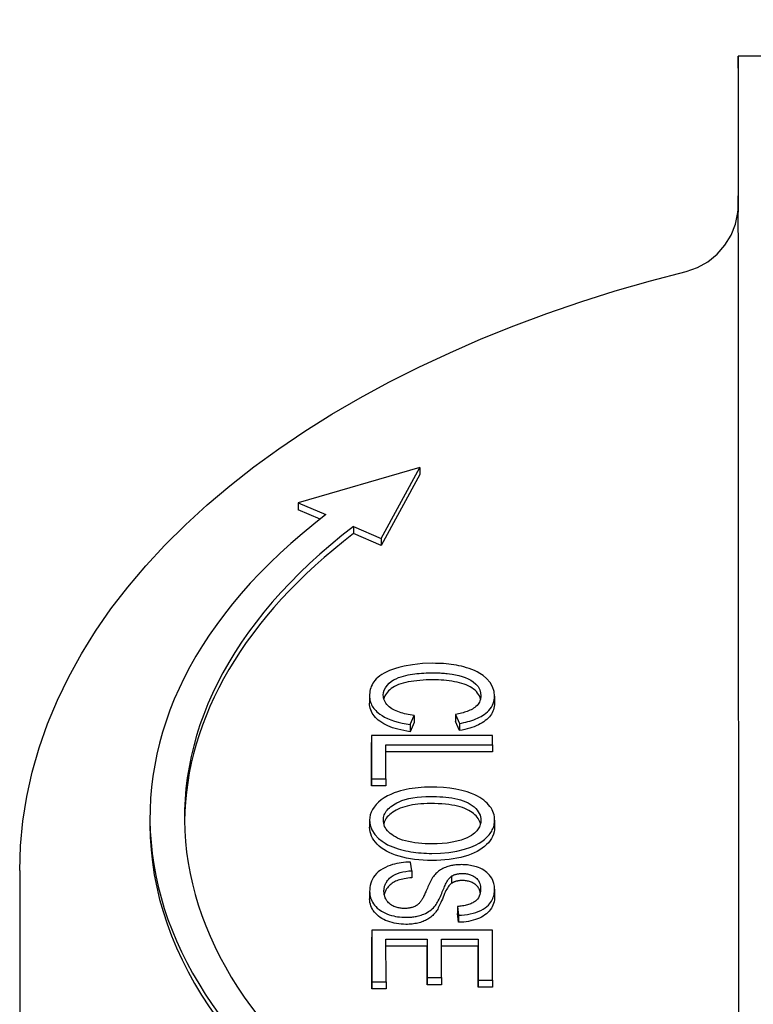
# Model space of a CAD drawing. Header units: millimetres. Extents: x 211 to 518, y 51 to 450.
# Tile 11 of 13: x 454 to 475, y 314 to 342. Entities that reach past the tile are written whole.
import ezdxf

# ---------------------------------------------------------------- set-up
doc = ezdxf.new("R2010")
doc.units = ezdxf.units.MM
doc.layers.add('Detail', color=2, linetype='Continuous')

msp = doc.modelspace()

# ---------------------------------------------------------------- linework, layer by layer
at = {"layer": 'Detail'}
for p, q in [((497.23, 341.188), (474.73, 341.185)), ((474.729, 336.769), (474.729, 337.134)), ((465.507, 329.274), (461.985, 328.253)), ((464.385, 327.221), (465.507, 329.274)), ((465.507, 329.274), (465.507, 329.069)), ((465.507, 329.069), (464.385, 327.017)), ((461.985, 328.253), (462.785, 327.909)), ((461.985, 328.253), (461.985, 328.049)), ((462.615, 327.778), (461.985, 328.049)), ((463.585, 327.565), (464.385, 327.221)), ((463.585, 327.565), (463.585, 327.361)), ((464.385, 327.017), (463.585, 327.361)), ((464.385, 327.221), (464.385, 327.017)), ((464.051, 322.661), (464.051, 322.456)), ((467.671, 322.656), (467.671, 322.451)), ((465.222, 321.83), (465.34, 322.096)), ((465.34, 322.096), (465.34, 321.891)), ((466.543, 322.125), (466.652, 321.864)), ((466.543, 322.125), (466.543, 321.921)), ((465.34, 321.891), (465.222, 321.625)), ((465.222, 321.83), (465.222, 321.625)), ((466.652, 321.659), (466.543, 321.921)), ((466.652, 321.864), (466.652, 321.659)), ((467.61, 321.514), (464.11, 321.513)), ((464.11, 321.513), (464.111, 320.258)), ((464.11, 321.513), (464.11, 321.308)), ((464.111, 320.054), (464.11, 321.308)), ((464.524, 320.258), (464.524, 321.247)), ((464.524, 321.247), (467.61, 321.247)), ((467.61, 321.247), (467.61, 321.514)), ((467.61, 321.247), (467.61, 321.042)), ((467.61, 321.042), (464.524, 321.042)), ((464.111, 320.258), (464.524, 320.258)), ((464.111, 320.258), (464.111, 320.054)), ((464.524, 320.258), (464.524, 320.054)), ((464.524, 320.054), (464.111, 320.054)), ((457.689, 319.137), (457.689, 318.932)), ((464.052, 319.062), (464.052, 318.857)), ((467.673, 319.062), (467.673, 318.857)), ((465.275, 317.601), (465.237, 317.852)), ((453.916, 317.605), (453.916, 298.192)), ((465.275, 317.601), (465.275, 317.396)), ((466.427, 317.443), (466.427, 317.238)), ((464.053, 316.995), (464.053, 316.79)), ((467.673, 317.068), (467.673, 316.863)), ((466.593, 316.566), (466.628, 316.312)), ((466.593, 316.566), (466.593, 316.362)), ((466.628, 316.108), (466.593, 316.362)), ((466.628, 316.312), (466.628, 316.108)), ((464.113, 315.884), (464.113, 314.384)), ((464.113, 315.884), (464.113, 315.679)), ((467.613, 315.884), (464.113, 315.884)), ((467.613, 314.431), (467.613, 315.884)), ((464.113, 314.179), (464.113, 315.679)), ((464.527, 314.384), (464.526, 315.618)), ((464.526, 315.618), (465.716, 315.618)), ((465.716, 315.618), (465.716, 315.413)), ((465.716, 315.618), (465.716, 314.505)), ((466.129, 315.618), (467.199, 315.618)), ((466.13, 314.505), (466.129, 315.618)), ((467.199, 315.618), (467.2, 314.431)), ((467.199, 315.618), (467.199, 315.413)), ((465.716, 315.413), (464.526, 315.413)), ((465.716, 314.301), (465.716, 315.413)), ((467.199, 315.413), (466.13, 315.413)), ((467.2, 314.226), (467.199, 315.413)), ((465.716, 314.505), (465.716, 314.301)), ((465.716, 314.505), (466.13, 314.505)), ((466.13, 314.505), (466.13, 314.301)), ((467.2, 314.431), (467.613, 314.431)), ((467.2, 314.431), (467.2, 314.226)), ((467.613, 314.431), (467.613, 314.226)), ((464.113, 314.384), (464.113, 314.179)), ((464.113, 314.384), (464.527, 314.384)), ((464.527, 314.179), (464.113, 314.179)), ((464.527, 314.384), (464.527, 314.179)), ((466.13, 314.301), (465.716, 314.301)), ((467.613, 314.226), (467.2, 314.226))]:
    msp.add_line(p, q, dxfattribs=at)
at = {"layer": 'Detail', "flags": 128}
for points in [[(473.221, 334.952), (473.547, 335.065), (473.848, 335.232), (474.117, 335.448), (474.344, 335.706), (474.523, 336.001), (474.65, 336.32), (474.719, 336.656), (474.732, 336.826), (474.733, 336.861), (474.733, 336.874), (474.733, 336.88)], [(474.729, 336.076), (474.729, 336.112), (474.728, 336.146), (474.728, 336.179), (474.727, 336.211), (474.727, 336.242), (474.727, 336.273), (474.727, 336.304), (474.727, 336.336), (474.727, 336.367), (474.727, 336.4), (474.727, 336.433), (474.728, 336.468), (474.728, 336.502), (474.729, 336.535), (474.729, 336.567), (474.73, 336.598), (474.731, 336.629), (474.731, 336.659), (474.732, 336.689), (474.732, 336.719), (474.733, 336.748), (474.733, 336.777), (474.733, 336.806), (474.733, 336.835)], [(474.736, 335.601), (474.736, 335.621), (474.736, 335.641), (474.736, 335.661), (474.736, 335.681), (474.736, 335.701), (474.736, 335.721), (474.736, 335.741), (474.735, 335.76), (474.735, 335.78), (474.735, 335.8), (474.735, 335.82), (474.735, 335.84), (474.735, 335.859), (474.734, 335.879), (474.734, 335.899), (474.734, 335.918), (474.734, 335.938), (474.733, 335.958), (474.733, 335.977), (474.733, 335.997), (474.732, 336.017), (474.732, 336.036), (474.732, 336.056), (474.731, 336.075)], [(453.916, 317.605), (453.939, 318.322), (454.007, 319.038), (454.119, 319.75), (454.276, 320.458), (454.477, 321.16), (454.721, 321.854), (455.007, 322.54), (455.335, 323.216), (455.704, 323.882), (456.112, 324.537), (456.559, 325.179), (457.044, 325.809), (457.566, 326.426), (458.124, 327.029), (458.717, 327.617), (459.345, 328.19), (460.005, 328.747), (460.698, 329.289), (461.422, 329.815), (462.177, 330.323), (462.961, 330.814), (463.774, 331.287), (464.613, 331.742), (465.48, 332.179), (466.371, 332.596), (467.286, 332.994), (468.225, 333.372), (469.185, 333.73), (470.166, 334.067), (471.167, 334.384), (472.186, 334.679), (473.221, 334.952)], [(465.886, 323.605), (465.585, 323.595), (465.289, 323.564), (465.05, 323.522), (464.894, 323.485), (464.802, 323.458), (464.715, 323.429), (464.631, 323.397), (464.552, 323.362), (464.477, 323.324), (464.407, 323.282), (464.345, 323.24), (464.291, 323.198), (464.246, 323.155), (464.206, 323.112), (464.173, 323.069), (464.145, 323.026), (464.121, 322.982), (464.101, 322.937), (464.085, 322.892), (464.072, 322.846), (464.062, 322.799), (464.056, 322.753), (464.052, 322.707), (464.051, 322.661)], [(467.671, 322.657), (467.657, 322.79), (467.613, 322.922), (467.539, 323.049), (467.441, 323.163), (467.339, 323.25), (467.246, 323.313), (467.169, 323.356), (467.093, 323.393), (467.015, 323.426), (466.937, 323.454), (466.86, 323.479), (466.784, 323.501), (466.71, 323.519), (466.639, 323.535), (466.566, 323.549), (466.493, 323.562), (466.418, 323.572), (466.344, 323.581), (466.268, 323.589), (466.192, 323.595), (466.116, 323.599), (466.04, 323.603), (465.963, 323.604), (465.886, 323.605)], [(464.448, 322.684), (464.455, 322.756), (464.475, 322.828), (464.509, 322.898), (464.557, 322.965), (464.616, 323.027), (464.679, 323.08), (464.747, 323.123), (464.817, 323.16), (464.889, 323.19), (464.961, 323.216), (465.033, 323.237), (465.102, 323.254), (465.167, 323.268), (465.23, 323.28), (465.294, 323.29), (465.359, 323.3), (465.424, 323.307), (465.49, 323.314), (465.556, 323.319), (465.622, 323.324), (465.689, 323.327), (465.755, 323.329), (465.822, 323.331), (465.889, 323.331)], [(465.889, 323.331), (465.93, 323.331), (465.971, 323.33), (466.012, 323.329), (466.053, 323.328), (466.094, 323.325), (466.135, 323.323), (466.175, 323.32), (466.216, 323.317), (466.257, 323.313), (466.299, 323.308), (466.363, 323.301), (466.445, 323.289), (466.538, 323.273), (466.636, 323.252), (466.731, 323.226), (466.82, 323.196), (466.903, 323.16), (466.98, 323.119), (467.055, 323.069), (467.129, 323.006), (467.193, 322.929), (467.24, 322.842), (467.265, 322.753), (467.273, 322.663)], [(465.889, 323.126), (465.789, 323.125), (465.693, 323.122), (465.599, 323.118), (465.508, 323.111), (465.42, 323.102), (465.335, 323.092), (465.253, 323.079), (465.173, 323.065), (465.097, 323.048), (465.024, 323.03), (464.956, 323.009), (464.892, 322.987), (464.833, 322.962), (464.777, 322.935), (464.726, 322.906), (464.68, 322.875), (464.638, 322.842), (464.6, 322.807), (464.566, 322.771), (464.537, 322.734), (464.512, 322.697), (464.491, 322.659), (464.474, 322.62), (464.461, 322.58)], [(467.262, 322.565), (467.249, 322.613), (467.231, 322.659), (467.207, 322.703), (467.178, 322.745), (467.145, 322.785), (467.106, 322.823), (467.062, 322.859), (467.014, 322.893), (466.963, 322.924), (466.909, 322.952), (466.851, 322.979), (466.789, 323.003), (466.724, 323.024), (466.655, 323.043), (466.583, 323.059), (466.509, 323.073), (466.433, 323.086), (466.357, 323.096), (466.28, 323.106), (466.203, 323.113), (466.125, 323.119), (466.047, 323.123), (465.968, 323.125), (465.889, 323.126)], [(465.34, 322.096), (465.284, 322.104), (465.228, 322.112), (465.173, 322.122), (465.119, 322.133), (465.066, 322.145), (465.014, 322.158), (464.963, 322.173), (464.913, 322.189), (464.865, 322.206), (464.819, 322.225), (464.775, 322.246), (464.733, 322.268), (464.693, 322.292), (464.654, 322.319), (464.617, 322.348), (464.583, 322.379), (464.551, 322.413), (464.523, 322.449), (464.499, 322.487), (464.48, 322.525), (464.466, 322.564), (464.456, 322.604), (464.45, 322.643), (464.448, 322.684)], [(467.273, 322.663), (467.272, 322.627), (467.268, 322.591), (467.26, 322.555), (467.248, 322.52), (467.233, 322.485), (467.214, 322.451), (467.191, 322.418), (467.163, 322.385), (467.132, 322.355), (467.098, 322.328), (467.064, 322.304), (467.028, 322.282), (466.991, 322.262), (466.955, 322.245), (466.918, 322.229), (466.88, 322.214), (466.84, 322.2), (466.8, 322.187), (466.758, 322.175), (466.716, 322.163), (466.673, 322.153), (466.63, 322.143), (466.586, 322.134), (466.543, 322.125)], [(464.051, 322.661), (464.052, 322.624), (464.055, 322.587), (464.061, 322.55), (464.069, 322.513), (464.079, 322.477), (464.093, 322.441), (464.108, 322.405), (464.127, 322.369), (464.148, 322.335), (464.172, 322.301), (464.199, 322.268), (464.229, 322.235), (464.262, 322.203), (464.302, 322.168), (464.352, 322.13), (464.412, 322.09), (464.484, 322.048), (464.57, 322.006), (464.667, 321.966), (464.771, 321.93), (464.879, 321.899), (464.991, 321.872), (465.106, 321.849), (465.222, 321.83)], [(465.222, 321.625), (465.129, 321.64), (465.04, 321.657), (464.954, 321.675), (464.872, 321.696), (464.794, 321.718), (464.719, 321.742), (464.648, 321.768), (464.581, 321.796), (464.518, 321.826), (464.459, 321.857), (464.403, 321.891), (464.351, 321.926), (464.303, 321.962), (464.259, 322.001), (464.22, 322.04), (464.184, 322.081), (464.153, 322.123), (464.126, 322.166), (464.103, 322.211), (464.084, 322.257), (464.07, 322.305), (464.059, 322.354), (464.053, 322.404), (464.051, 322.456)], [(466.652, 321.864), (466.716, 321.875), (466.778, 321.888), (466.839, 321.902), (466.9, 321.917), (466.959, 321.934), (467.017, 321.953), (467.073, 321.973), (467.127, 321.994), (467.18, 322.017), (467.23, 322.042), (467.278, 322.068), (467.325, 322.096), (467.372, 322.127), (467.418, 322.162), (467.463, 322.2), (467.506, 322.243), (467.545, 322.289), (467.58, 322.339), (467.61, 322.39), (467.633, 322.442), (467.65, 322.495), (467.662, 322.548), (467.669, 322.602), (467.671, 322.657)], [(467.671, 322.452), (467.669, 322.402), (467.664, 322.354), (467.654, 322.307), (467.641, 322.261), (467.624, 322.217), (467.604, 322.174), (467.58, 322.133), (467.552, 322.093), (467.52, 322.054), (467.485, 322.016), (467.446, 321.98), (467.403, 321.945), (467.357, 321.912), (467.308, 321.88), (467.256, 321.85), (467.201, 321.822), (467.142, 321.796), (467.081, 321.771), (467.017, 321.748), (466.95, 321.727), (466.88, 321.707), (466.807, 321.689), (466.731, 321.673), (466.652, 321.659)], [(465.815, 320.023), (465.726, 320.022), (465.637, 320.019), (465.548, 320.013), (465.46, 320.005), (465.372, 319.995), (465.285, 319.982), (465.2, 319.968), (465.115, 319.951), (465.032, 319.932), (464.949, 319.91), (464.86, 319.884), (464.766, 319.851), (464.669, 319.812), (464.571, 319.765), (464.475, 319.71), (464.386, 319.65), (464.307, 319.585), (464.238, 319.516), (464.179, 319.444), (464.132, 319.37), (464.096, 319.295), (464.072, 319.218), (464.057, 319.14), (464.052, 319.062)], [(467.673, 319.062), (467.671, 319.114), (467.665, 319.165), (467.655, 319.217), (467.641, 319.268), (467.622, 319.318), (467.598, 319.368), (467.57, 319.417), (467.537, 319.464), (467.499, 319.511), (467.456, 319.556), (467.409, 319.599), (467.358, 319.64), (467.303, 319.68), (467.244, 319.718), (467.18, 319.755), (467.101, 319.795), (467, 319.839), (466.875, 319.884), (466.725, 319.927), (466.552, 319.964), (466.372, 319.991), (466.188, 320.009), (466.002, 320.02), (465.815, 320.023)], [(464.45, 319.063), (464.451, 319.101), (464.456, 319.139), (464.464, 319.177), (464.476, 319.214), (464.491, 319.251), (464.51, 319.287), (464.533, 319.323), (464.56, 319.358), (464.59, 319.391), (464.623, 319.423), (464.66, 319.454), (464.7, 319.484), (464.742, 319.512), (464.788, 319.54), (464.84, 319.568), (464.905, 319.598), (464.984, 319.629), (465.078, 319.66), (465.188, 319.688), (465.308, 319.712), (465.431, 319.729), (465.556, 319.74), (465.683, 319.747), (465.81, 319.749)], [(465.81, 319.544), (465.716, 319.543), (465.624, 319.54), (465.536, 319.534), (465.451, 319.526), (465.369, 319.516), (465.29, 319.504), (465.214, 319.489), (465.141, 319.472), (465.071, 319.453), (465.005, 319.432), (464.941, 319.408), (464.881, 319.382), (464.824, 319.354), (464.77, 319.324), (464.72, 319.293), (464.674, 319.261), (464.633, 319.227), (464.596, 319.193), (464.563, 319.157), (464.534, 319.12), (464.51, 319.082), (464.49, 319.043), (464.473, 319.002), (464.461, 318.961)], [(465.81, 319.749), (465.9, 319.748), (465.99, 319.746), (466.081, 319.742), (466.171, 319.737), (466.26, 319.729), (466.348, 319.719), (466.435, 319.707), (466.521, 319.692), (466.605, 319.673), (466.686, 319.652), (466.763, 319.627), (466.836, 319.598), (466.904, 319.565), (466.966, 319.528), (467.024, 319.488), (467.076, 319.446), (467.124, 319.402), (467.165, 319.356), (467.2, 319.309), (467.227, 319.261), (467.249, 319.212), (467.263, 319.162), (467.272, 319.112), (467.275, 319.061)], [(467.263, 318.959), (467.252, 318.999), (467.236, 319.038), (467.217, 319.076), (467.194, 319.113), (467.167, 319.149), (467.136, 319.185), (467.102, 319.219), (467.063, 319.253), (467.021, 319.286), (466.975, 319.317), (466.925, 319.348), (466.87, 319.377), (466.81, 319.404), (466.745, 319.428), (466.675, 319.45), (466.599, 319.47), (466.519, 319.488), (466.433, 319.503), (466.342, 319.515), (466.246, 319.526), (466.145, 319.534), (466.038, 319.54), (465.927, 319.543), (465.81, 319.544)], [(464.052, 319.062), (464.069, 318.921), (464.119, 318.783), (464.203, 318.651), (464.308, 318.537), (464.411, 318.453), (464.5, 318.395), (464.573, 318.355), (464.646, 318.32), (464.722, 318.288), (464.798, 318.26), (464.874, 318.235), (464.949, 318.213), (465.023, 318.194), (465.096, 318.177), (465.169, 318.163), (465.243, 318.149), (465.318, 318.138), (465.393, 318.128), (465.469, 318.12), (465.546, 318.114), (465.623, 318.109), (465.7, 318.105), (465.778, 318.103), (465.856, 318.103)], [(465.861, 318.377), (465.762, 318.378), (465.662, 318.381), (465.562, 318.387), (465.463, 318.396), (465.366, 318.408), (465.27, 318.423), (465.176, 318.442), (465.087, 318.465), (465.005, 318.49), (464.931, 318.518), (464.863, 318.547), (464.802, 318.578), (464.746, 318.61), (464.695, 318.645), (464.648, 318.68), (464.605, 318.718), (464.568, 318.757), (464.535, 318.799), (464.508, 318.841), (464.487, 318.885), (464.47, 318.928), (464.459, 318.973), (464.452, 319.018), (464.45, 319.063)], [(465.856, 318.103), (466.102, 318.109), (466.345, 318.131), (466.581, 318.169), (466.804, 318.222), (466.985, 318.283), (467.123, 318.343), (467.224, 318.398), (467.306, 318.45), (467.375, 318.502), (467.432, 318.552), (467.479, 318.599), (467.516, 318.642), (467.544, 318.679), (467.567, 318.712), (467.588, 318.746), (467.606, 318.78), (467.622, 318.815), (467.636, 318.849), (467.647, 318.884), (467.656, 318.919), (467.664, 318.955), (467.669, 318.99), (467.672, 319.026), (467.673, 319.062)], [(467.275, 319.061), (467.274, 319.029), (467.271, 318.998), (467.265, 318.967), (467.257, 318.935), (467.246, 318.904), (467.233, 318.874), (467.217, 318.844), (467.198, 318.814), (467.178, 318.785), (467.153, 318.756), (467.124, 318.724), (467.089, 318.692), (467.048, 318.658), (467, 318.624), (466.946, 318.591), (466.881, 318.557), (466.8, 318.521), (466.7, 318.486), (466.58, 318.453), (466.443, 318.423), (466.301, 318.402), (466.156, 318.387), (466.009, 318.379), (465.861, 318.377)], [(465.856, 317.898), (465.725, 317.9), (465.598, 317.906), (465.474, 317.915), (465.353, 317.929), (465.236, 317.946), (465.122, 317.967), (465.012, 317.992), (464.905, 318.021), (464.803, 318.053), (464.708, 318.089), (464.619, 318.128), (464.536, 318.17), (464.46, 318.215), (464.39, 318.264), (464.326, 318.315), (464.269, 318.37), (464.218, 318.428), (464.174, 318.486), (464.137, 318.545), (464.107, 318.605), (464.083, 318.667), (464.066, 318.729), (464.056, 318.792), (464.052, 318.857)], [(467.673, 318.857), (467.669, 318.789), (467.658, 318.722), (467.64, 318.656), (467.615, 318.593), (467.582, 318.531), (467.542, 318.471), (467.495, 318.412), (467.441, 318.356), (467.38, 318.301), (467.313, 318.251), (467.241, 318.203), (467.163, 318.159), (467.08, 318.118), (466.991, 318.08), (466.896, 318.046), (466.795, 318.015), (466.69, 317.988), (466.581, 317.964), (466.469, 317.944), (466.354, 317.927), (466.235, 317.914), (466.112, 317.905), (465.986, 317.9), (465.856, 317.898)], [(465.237, 317.852), (465.17, 317.849), (465.102, 317.845), (465.036, 317.839), (464.969, 317.831), (464.904, 317.821), (464.84, 317.808), (464.777, 317.794), (464.715, 317.777), (464.649, 317.755), (464.579, 317.729), (464.507, 317.698), (464.435, 317.66), (464.365, 317.616), (464.303, 317.569), (464.249, 317.519), (464.203, 317.466), (464.164, 317.411), (464.131, 317.354), (464.105, 317.296), (464.085, 317.236), (464.07, 317.176), (464.061, 317.115), (464.055, 317.055), (464.053, 316.995)], [(464.467, 317.007), (464.467, 317.031), (464.469, 317.055), (464.472, 317.078), (464.475, 317.102), (464.48, 317.126), (464.486, 317.149), (464.494, 317.173), (464.502, 317.196), (464.512, 317.219), (464.524, 317.242), (464.536, 317.264), (464.551, 317.287), (464.569, 317.313), (464.595, 317.346), (464.63, 317.383), (464.675, 317.422), (464.73, 317.461), (464.791, 317.495), (464.858, 317.523), (464.934, 317.547), (465.016, 317.567), (465.101, 317.582), (465.187, 317.593), (465.275, 317.601)], [(466.707, 317.777), (466.675, 317.776), (466.642, 317.775), (466.609, 317.774), (466.577, 317.771), (466.545, 317.768), (466.513, 317.764), (466.482, 317.76), (466.45, 317.754), (466.419, 317.748), (466.387, 317.741), (466.354, 317.732), (466.32, 317.722), (466.284, 317.711), (466.249, 317.697), (466.213, 317.682), (466.176, 317.665), (466.141, 317.647), (466.108, 317.627), (466.077, 317.606), (466.048, 317.585), (466.02, 317.563), (465.994, 317.54), (465.97, 317.516), (465.947, 317.492)], [(467.673, 317.069), (467.668, 317.151), (467.652, 317.234), (467.624, 317.314), (467.59, 317.381), (467.556, 317.435), (467.524, 317.475), (467.489, 317.513), (467.451, 317.549), (467.407, 317.583), (467.359, 317.615), (467.307, 317.645), (467.254, 317.67), (467.201, 317.692), (467.15, 317.71), (467.101, 317.724), (467.056, 317.736), (467.014, 317.746), (466.971, 317.754), (466.929, 317.761), (466.885, 317.767), (466.841, 317.771), (466.797, 317.774), (466.752, 317.776), (466.707, 317.777)], [(465.275, 317.396), (465.217, 317.391), (465.161, 317.385), (465.108, 317.378), (465.057, 317.37), (465.009, 317.361), (464.963, 317.35), (464.919, 317.338), (464.878, 317.325), (464.84, 317.311), (464.803, 317.296), (464.768, 317.278), (464.734, 317.259), (464.702, 317.238), (464.672, 317.215), (464.643, 317.19), (464.616, 317.164), (464.591, 317.135), (464.567, 317.105), (464.545, 317.074), (464.526, 317.042), (464.51, 317.009), (464.496, 316.975), (464.485, 316.94), (464.477, 316.904)], [(465.947, 317.492), (465.923, 317.464), (465.9, 317.433), (465.877, 317.4), (465.855, 317.364), (465.834, 317.327), (465.814, 317.288), (465.794, 317.249), (465.775, 317.209), (465.757, 317.17), (465.74, 317.131), (465.724, 317.093), (465.708, 317.057), (465.693, 317.023), (465.679, 316.99), (465.665, 316.959), (465.651, 316.928), (465.638, 316.899), (465.625, 316.871), (465.612, 316.845), (465.6, 316.82), (465.588, 316.798), (465.576, 316.777), (465.565, 316.759), (465.555, 316.744)], [(465.956, 316.594), (465.978, 316.624), (465.999, 316.657), (466.021, 316.693), (466.041, 316.732), (466.062, 316.773), (466.082, 316.815), (466.101, 316.858), (466.12, 316.901), (466.139, 316.945), (466.157, 316.987), (466.174, 317.029), (466.191, 317.069), (466.207, 317.107), (466.222, 317.142), (466.238, 317.176), (466.254, 317.211), (466.272, 317.245), (466.291, 317.279), (466.311, 317.312), (466.331, 317.343), (466.352, 317.371), (466.375, 317.398), (466.4, 317.422), (466.427, 317.443)], [(466.427, 317.443), (466.437, 317.449), (466.448, 317.455), (466.458, 317.461), (466.469, 317.467), (466.481, 317.472), (466.493, 317.477), (466.505, 317.482), (466.517, 317.487), (466.529, 317.491), (466.542, 317.495), (466.555, 317.499), (466.569, 317.502), (466.582, 317.505), (466.596, 317.508), (466.61, 317.511), (466.624, 317.513), (466.638, 317.515), (466.652, 317.517), (466.667, 317.518), (466.681, 317.519), (466.696, 317.52), (466.71, 317.521), (466.725, 317.521), (466.739, 317.521)], [(466.739, 317.317), (466.724, 317.316), (466.708, 317.316), (466.693, 317.315), (466.678, 317.314), (466.663, 317.313), (466.649, 317.312), (466.635, 317.31), (466.621, 317.308), (466.607, 317.306), (466.593, 317.303), (466.58, 317.3), (466.567, 317.297), (466.554, 317.294), (466.541, 317.29), (466.529, 317.286), (466.517, 317.282), (466.505, 317.277), (466.493, 317.273), (466.481, 317.268), (466.47, 317.262), (466.459, 317.257), (466.448, 317.251), (466.438, 317.245), (466.427, 317.238)], [(466.739, 317.521), (466.77, 317.521), (466.8, 317.519), (466.83, 317.516), (466.86, 317.512), (466.889, 317.507), (466.917, 317.5), (466.945, 317.492), (466.971, 317.483), (466.996, 317.474), (467.02, 317.463), (467.043, 317.452), (467.065, 317.44), (467.086, 317.427), (467.106, 317.413), (467.129, 317.396), (467.153, 317.374), (467.178, 317.347), (467.202, 317.313), (467.224, 317.273), (467.24, 317.231), (467.252, 317.188), (467.26, 317.144), (467.264, 317.1), (467.265, 317.058)], [(467.257, 316.959), (467.251, 316.989), (467.243, 317.018), (467.233, 317.046), (467.222, 317.072), (467.209, 317.097), (467.195, 317.12), (467.178, 317.142), (467.16, 317.162), (467.141, 317.181), (467.12, 317.199), (467.097, 317.215), (467.073, 317.23), (467.049, 317.244), (467.024, 317.256), (466.999, 317.268), (466.973, 317.278), (466.946, 317.287), (466.918, 317.295), (466.89, 317.302), (466.861, 317.307), (466.832, 317.311), (466.802, 317.314), (466.771, 317.316), (466.739, 317.317)], [(464.053, 316.995), (464.055, 316.95), (464.06, 316.906), (464.068, 316.861), (464.079, 316.818), (464.094, 316.774), (464.113, 316.731), (464.136, 316.689), (464.162, 316.647), (464.193, 316.606), (464.229, 316.564), (464.275, 316.519), (464.331, 316.474), (464.398, 316.429), (464.474, 316.388), (464.549, 316.354), (464.622, 316.328), (464.689, 316.307), (464.749, 316.292), (464.806, 316.28), (464.863, 316.27), (464.922, 316.262), (464.981, 316.257), (465.041, 316.254), (465.102, 316.253)], [(465.062, 316.508), (465.031, 316.509), (464.999, 316.51), (464.969, 316.513), (464.938, 316.517), (464.908, 316.522), (464.878, 316.528), (464.85, 316.535), (464.82, 316.544), (464.788, 316.554), (464.755, 316.567), (464.721, 316.583), (464.687, 316.603), (464.654, 316.625), (464.625, 316.648), (464.598, 316.673), (464.575, 316.699), (464.554, 316.726), (464.536, 316.753), (464.518, 316.785), (464.502, 316.82), (464.488, 316.86), (464.477, 316.904), (464.469, 316.953), (464.467, 317.007)], [(466.427, 317.238), (466.407, 317.224), (466.387, 317.206), (466.367, 317.184), (466.347, 317.159), (466.326, 317.13), (466.305, 317.099), (466.285, 317.063), (466.264, 317.025), (466.243, 316.982), (466.222, 316.937), (466.201, 316.888), (466.179, 316.835), (466.158, 316.782), (466.138, 316.733), (466.118, 316.685), (466.098, 316.641), (466.078, 316.6), (466.06, 316.561), (466.041, 316.525), (466.023, 316.492), (466.006, 316.462), (465.988, 316.435), (465.972, 316.411), (465.956, 316.389)], [(467.265, 317.058), (467.263, 317.009), (467.257, 316.96), (467.245, 316.912), (467.228, 316.864), (467.204, 316.818), (467.175, 316.778), (467.145, 316.746), (467.116, 316.721), (467.09, 316.702), (467.065, 316.686), (467.039, 316.671), (467.011, 316.657), (466.981, 316.644), (466.95, 316.632), (466.918, 316.621), (466.884, 316.611), (466.85, 316.602), (466.815, 316.594), (466.779, 316.587), (466.742, 316.582), (466.705, 316.577), (466.668, 316.572), (466.631, 316.569), (466.593, 316.566)], [(466.628, 316.312), (466.715, 316.316), (466.801, 316.323), (466.885, 316.335), (466.968, 316.35), (467.048, 316.369), (467.126, 316.392), (467.2, 316.419), (467.271, 316.451), (467.337, 316.487), (467.397, 316.526), (467.448, 316.566), (467.491, 316.607), (467.526, 316.646), (467.555, 316.685), (467.58, 316.721), (467.601, 316.759), (467.619, 316.796), (467.634, 316.835), (467.647, 316.873), (467.657, 316.912), (467.664, 316.951), (467.669, 316.99), (467.672, 317.029), (467.673, 317.069)], [(465.102, 316.048), (465.033, 316.049), (464.964, 316.054), (464.897, 316.061), (464.83, 316.071), (464.765, 316.084), (464.701, 316.099), (464.637, 316.118), (464.575, 316.14), (464.515, 316.164), (464.459, 316.19), (464.405, 316.22), (464.356, 316.251), (464.309, 316.286), (464.266, 316.322), (464.227, 316.362), (464.191, 316.403), (464.159, 316.447), (464.131, 316.492), (464.107, 316.538), (464.088, 316.586), (464.073, 316.635), (464.062, 316.685), (464.056, 316.737), (464.053, 316.79)], [(465.555, 316.744), (465.543, 316.726), (465.53, 316.708), (465.516, 316.69), (465.501, 316.672), (465.484, 316.655), (465.467, 316.639), (465.448, 316.622), (465.427, 316.607), (465.405, 316.592), (465.382, 316.578), (465.358, 316.566), (465.334, 316.556), (465.311, 316.547), (465.288, 316.539), (465.265, 316.533), (465.243, 316.527), (465.221, 316.523), (465.199, 316.519), (465.177, 316.515), (465.154, 316.513), (465.131, 316.511), (465.108, 316.509), (465.085, 316.508), (465.062, 316.508)], [(467.673, 316.864), (467.671, 316.809), (467.666, 316.755), (467.656, 316.704), (467.642, 316.654), (467.625, 316.605), (467.603, 316.558), (467.578, 316.513), (467.548, 316.47), (467.515, 316.428), (467.478, 316.389), (467.437, 316.353), (467.393, 316.319), (467.345, 316.287), (467.293, 316.258), (467.238, 316.231), (467.179, 316.206), (467.117, 316.185), (467.053, 316.166), (466.987, 316.149), (466.919, 316.135), (466.849, 316.124), (466.777, 316.116), (466.704, 316.111), (466.628, 316.108)], [(465.102, 316.253), (465.136, 316.253), (465.17, 316.254), (465.204, 316.255), (465.237, 316.258), (465.27, 316.261), (465.303, 316.264), (465.336, 316.269), (465.369, 316.274), (465.401, 316.28), (465.433, 316.286), (465.467, 316.294), (465.503, 316.304), (465.542, 316.316), (465.583, 316.33), (465.626, 316.347), (465.669, 316.367), (465.714, 316.39), (465.756, 316.416), (465.796, 316.443), (465.833, 316.471), (465.867, 316.5), (465.899, 316.531), (465.929, 316.562), (465.956, 316.594)], [(465.956, 316.389), (465.932, 316.361), (465.906, 316.334), (465.88, 316.308), (465.853, 316.283), (465.825, 316.26), (465.796, 316.237), (465.765, 316.217), (465.734, 316.197), (465.702, 316.179), (465.668, 316.162), (465.634, 316.146), (465.598, 316.131), (465.562, 316.118), (465.524, 316.106), (465.486, 316.095), (465.447, 316.085), (465.407, 316.076), (465.366, 316.069), (465.324, 316.062), (465.282, 316.057), (465.238, 316.053), (465.194, 316.05), (465.148, 316.048), (465.102, 316.048)]]:
    msp.add_lwpolyline(points, dxfattribs=at)
at = {"layer": 'Detail'}
for centre, major_axis, ratio, start_param, end_param in [((474.732, 331.685), (-0.001, 9.5), 0.000206, 5.850316, 7.243117), ((474.741, 149.678), (0.03, -210), 0.000206, 2.67084, 2.708727), ((474.741, 149.678), (0.03, -210), 0.000206, 2.403403, 2.658059), ((483.189, 319.137), (-25.5, 0), 0.573576, 5.639935, 7.068835), ((483.189, 319.137), (-24.5, 0), 0.573576, 5.639935, 7.068835), ((483.189, 318.932), (-24.5, 0), 0.573576, 5.639935, 6.275899), ((483.189, 318.932), (-25.5, 0), 0.573576, 0, 0.785649)]:
    msp.add_ellipse(centre, major_axis=major_axis, ratio=ratio, start_param=start_param, end_param=end_param, dxfattribs=at)

doc.saveas('drawing.dxf')
